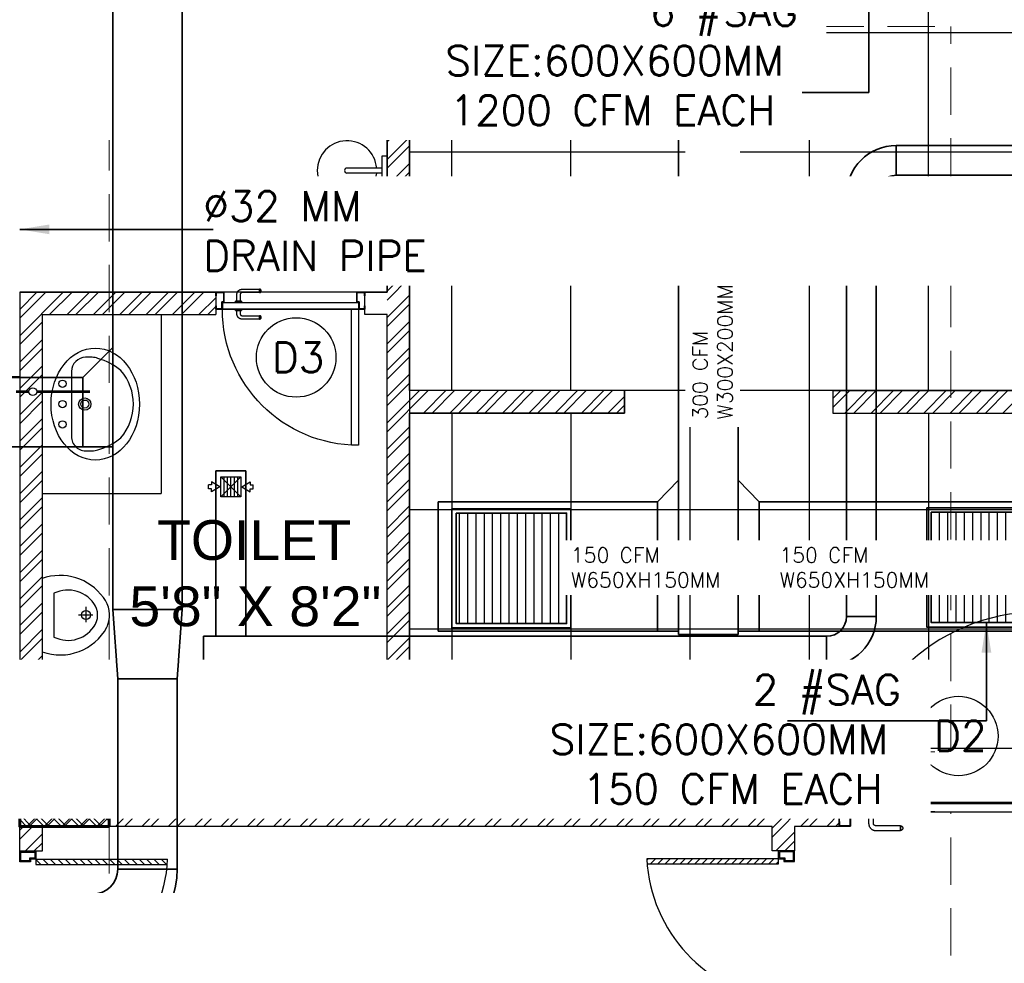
# Model space of a CAD drawing. Header units: inches. Extents: x 110711 to 158499, y 12149 to 19253.
# Tile 21 of 46: x 123537 to 123735, y 17997 to 18187. Entities that reach past the tile are written whole.
import ezdxf

# ---------------------------------------------------------------- set-up
doc = ezdxf.new("R2010")
doc.units = ezdxf.units.IN
doc.header["$MEASUREMENT"] = 0
doc.linetypes.add('HIDDEN', pattern=[0.375, 0.25, -0.125])
for name, color, linetype in [('0-SA-DUCT', 250, 'Continuous'), ('AR PLANS', 7, 'Continuous'), ('PD_DIMENSION', 101, 'Continuous'), ('PD_LIGHTING', 23, 'Continuous'), ('PP-HVAC- GRILL', 1, 'Continuous')]:
    doc.layers.add(name, color=color, linetype=linetype)
for name, color, linetype, lineweight in [('AC DRAIN PIPE', 7, 'Continuous', 25), ('DIFFUSER', 3, 'Continuous', 30), ('EXHAUST AIR DUCT', 13, 'Continuous', 35), ('FA AIR DUCT', 4, 'Continuous', 35), ('HVAC SERVICE', 7, 'Continuous', 35), ('HVAC TEXT PP', 7, 'Continuous', 20), ('PD_COLUMN', 2, 'Continuous', 60), ('PD_DOOR', 42, 'Continuous', 25), ('PD_ELEVATION_03', 80, 'Continuous', 25), ('PD_FIXTURE', 21, 'Continuous', 25), ('PD_HATCH', 45, 'Continuous', 9), ('SUPPLY AIR DUCT PP', 6, 'Continuous', 35)]:
    doc.layers.add(name, color=color, linetype=linetype, lineweight=lineweight)
doc.layers.add('PD_BASE', color=8, linetype='Continuous', transparency=0.5)
doc.styles.get("Standard").update_dxf_attribs({"font": 'romans.shx', "height": 6})
doc.styles.add('style1', font='arial.ttf', dxfattribs={"height": 500})
doc.dimstyles.new('ISO-10', dxfattribs={"dimtxt": 6, "dimasz": 0.5, "dimexe": 1.25, "dimexo": 0.625, "dimtad": 1, "dimtoh": 1, "dimdec": 1, "dimlunit": 4, "dimtxsty": 'Standard', "dimblk": 'ARCHTICK', "dimcen": 2.5, "dimclrt": 3, "dimadec": 0, "dimazin": 0, "dimtfac": 1, "dimtdec": 1, "dimtmove": 1, "dimatfit": 3, "dimfxl": 1, "dimarcsym": 0})

# ---------------------------------------------------------------- blocks, each defined once
blk = doc.blocks.new('columns2')
at = {"layer": 'PD_HATCH'}
h = blk.add_hatch(dxfattribs=at)
h.set_pattern_fill('ANSI37', color=175, scale=20)
h.paths.add_polyline_path([(387, -250), (387, -268), (369, -268), (369, -250)])
h.paths.add_polyline_path([(18, 0), (18, -15), (0, -15), (0, 0)])
h.paths.add_polyline_path([(18, -828), (18, -813), (0, -813), (0, -828)])
h.paths.add_polyline_path([(201, -870), (186, -870), (186, -888), (201, -888)])
h.paths.add_polyline_path([(570, -870), (555, -870), (555, -888), (570, -888)])
h.paths.add_polyline_path([(754.5, -870), (739.5, -870), (739.5, -888), (754.5, -888)])
h.paths.add_polyline_path([(934.5, -870), (919.5, -870), (919.5, -888), (934.5, -888)])
h.paths.add_polyline_path([(385.5, -870), (370.5, -870), (370.5, -888), (385.5, -888)])
h.paths.add_polyline_path([(201, 42), (186, 42), (186, 60), (201, 60)])
h.paths.add_polyline_path([(387, -578), (387, -560), (369, -560), (369, -578)])
h.paths.add_polyline_path([(1116, -731.5), (1116, -716.5), (1098, -716.5), (1098, -731.5)])
h.paths.add_polyline_path([(1116, -111.5), (1116, -96.5), (1098, -96.5), (1098, -111.5)])
h.paths.add_polyline_path([(1116, -561.5), (1116, -576.5), (1098, -576.5), (1098, -561.5)])
h.paths.add_polyline_path([(1116, -251.5), (1116, -266.5), (1098, -266.5), (1098, -251.5)])
h.paths.add_polyline_path([(0, -731.5), (0, -716.5), (18, -716.5), (18, -731.5)])
h.paths.add_polyline_path([(0, -111.5), (0, -96.5), (18, -96.5), (18, -111.5)])
h.paths.add_polyline_path([(0, -406.5), (0, -421.5), (18, -421.5), (18, -406.5)])
h.paths.add_polyline_path([(0, -561.5), (0, -576.5), (18, -576.5), (18, -561.5)])
h.paths.add_polyline_path([(0, -251.5), (0, -266.5), (18, -266.5), (18, -251.5)])
h.paths.add_polyline_path([(993, -111.5), (993, -99.5), (984, -99.5), (984, -111.5)])
h.paths.add_polyline_path([(993, -189.5), (993, -201.5), (984, -201.5), (984, -189.5)])
h.paths.add_polyline_path([(903, -111.5), (903, -99.5), (912, -99.5), (912, -111.5)])
h.paths.add_polyline_path([(903, -189.5), (903, -201.5), (912, -201.5), (912, -189.5)])
h.paths.add_polyline_path([(75, -870), (60, -870), (60, -888), (75, -888)])
h.paths.add_polyline_path([(1116, -870), (1101, -870), (1101, -888), (1116, -888)])
h.paths.add_polyline_path([(75, 42), (60, 42), (60, 60), (75, 60)])
h.paths.add_polyline_path([(570, 42), (555, 42), (555, 60), (570, 60)])
h.paths.add_polyline_path([(754.5, 42), (739.5, 42), (739.5, 60), (754.5, 60)])
h.paths.add_polyline_path([(934.5, 42), (919.5, 42), (919.5, 60), (934.5, 60)])
h.paths.add_polyline_path([(385.5, 42), (370.5, 42), (370.5, 60), (385.5, 60)])
h.paths.add_polyline_path([(1116, 42), (1101, 42), (1101, 60), (1116, 60)])
h.paths.add_polyline_path([(738, -250), (738, -268), (756, -268), (756, -250)])
h.paths.add_polyline_path([(756, -578), (756, -560), (738, -560), (738, -578)])
at = {"layer": 'PD_COLUMN', "color": 175}
blk.add_lwpolyline([(387, -250), (387, -268), (369, -268), (369, -250)], close=True, dxfattribs=at)
at = {"layer": 'PD_HATCH', "color": 175, "linetype": 'HIDDEN', "ltscale": 38}
for p, q in [((387, -250), (387, -107)), ((387, -107), (556.5, -107)), ((556.5, -253), (556.5, -107)), ((387, -253), (556.5, -253)), ((387, -265), (556.5, -265)), ((556.5, -408), (556.5, -265)), ((387, -268), (387, -408))]:
    blk.add_line(p, q, dxfattribs=at)
blk = doc.blocks.new('WALLLIGHT34')
at = {"color": 8}
for p, q in [((-0.5, -1), (-0.5, -8.1)), ((0.5, -1), (0.5, -8.1))]:
    blk.add_line(p, q, dxfattribs=at)
blk.add_lwpolyline([(-3, 0), (3, 0), (3, -1), (-3, -1)], close=True, dxfattribs=at)
for radius, start, end in [(6, 94.7802, 85.2198), (0.5, 180, 0)]:
    blk.add_arc((0, -8.1), radius, start, end, dxfattribs=at)
blk = doc.blocks.new('lgithpnelrt4')
h = blk.add_hatch()
h.set_pattern_fill('DOTS', color=8, scale=5)
h.set_pattern_definition([(0, (-126829, -18216), (0.15625, 0.3125), [0, -0.3125])])
edge = h.paths.add_edge_path()
edge.add_ellipse((0, 0), major_axis=(3, 0), ratio=1, start_angle=0, end_angle=360)
at = {"color": 8}
for radius in [4, 3]:
    blk.add_circle((0, 0), radius, dxfattribs=at)
blk = doc.blocks.new('KITCHEN CEILING45')
at = {"layer": 'PD_ELEVATION_03', "color": 8}
blk.add_lwpolyline([(-201, 305.5), (-190.5, 305.5), (-190.5, 314.5), (-21, 314.5), (-21, 305.5), (-6, 305.5), (-6, 314.5), (0, 314.5), (0, 83.2), (-43.25, 83.2), (-43.25, 78.7), (0, 78.7), (0, 0), (-128.5, 0), (-128.5, 77.75), (-128.5, 78.7), (-85.25, 78.7), (-85.25, 83.2), (-128.5, 83.2), (-128.5, 155.5), (-201, 155.5), (-201, 305.5)], dxfattribs=at)
at = {"layer": 'PD_FIXTURE', "color": 8}
for p, q in [((-192, 155.5), (-192, 305.5)), ((-168, 155.5), (-168, 283)), ((-144, 155.5), (-144, 283)), ((-120, 83.2), (-120, 283)), ((-96, 83.2), (-96, 283)), ((-72, 0), (-72, 226.74)), ((-48, 0), (-48, 226.74)), ((-24, 83.2), (-24, 226.74)), ((0, 155.2), (-128.5, 155.2)), ((0, 131.2), (-128.5, 131.2)), ((0, 107.2), (-128.5, 107.2)), ((-43.25, 83.2), (-85.25, 83.2)), ((-120, 78.7), (-120, 0)), ((-96, 78.7), (-96, 0)), ((-24, 78.7), (-24, 0)), ((0, 59.2), (-128.5, 59.2)), ((0, 35.2), (-128.5, 35.2)), ((0, 11.2), (-128.5, 11.2))]:
    blk.add_line(p, q, dxfattribs=at)
at = {"layer": 'PD_LIGHTING', "color": 8}
for p in [(-84, 119.2), (-36, 119.2), (-84, 47.2), (-36, 47.2)]:
    blk.add_blockref('lgithpnelrt4', p, dxfattribs=at)
blk = doc.blocks.new('A$C24556D30')
at = {"color": 8}
for p, q in [((170, 400), (170, 20)), ((300, 210), (300, 292.2)), ((300, 210), (300, 127.8))]:
    blk.add_line(p, q, dxfattribs=at)
for points in [[(279.9, 412.5, 0.02753), (170, 400, 0.02753)], [(564.9, 366.1, 0.054905), (349.5, 395, 0.054905)], [(569.7, 385.6, 0.054905), (350, 415, 0.054905)], [(300, 210), (300, 290, 0.704392)], [(300, 210), (300, 130, -0.704392)], [(564.9, 53.9, -0.054905), (349.5, 25, -0.054905)], [(170, 20, 0.02753), (279.9, 7.5, 0.02753)], [(569.7, 34.4, -0.054905), (350, 5, -0.054905)]]:
    blk.add_lwpolyline(points, format="xyb", dxfattribs=at)
for centre, radius, start, end in [((279.9, 412.5), 20, 184.5905, 273.8823), ((350, -585), 1000, 90, 94.0204), ((350, -585), 980, 90, 94.0204), ((530, 210), 180, 60, 77.2425), ((360, 292.2), 60, 105.9249, 180), ((439, 15.2), 348.1, 69.701, 105.9249), ((530, 210), 135, 0, 77.2425), ((530, 210), 160, 60, 77.2425), ((530, 210), 160, 0, 60), ((530, 210), 180, 0, 60), ((530, 210), 135, 282.7575, 0), ((530, 210), 160, 300, 0), ((530, 210), 180, 300, 0), ((360, 127.8), 60, 180, 254.0751), ((439, 404.8), 348.1, 254.0751, 290.299), ((530, 210), 160, 282.7575, 300), ((530, 210), 180, 282.7575, 300), ((279.9, 7.5), 20, 86.1177, 175.4095), ((350, 1005), 1000, 265.9796, 270), ((350, 1005), 980, 265.9796, 270)]:
    blk.add_arc(centre, radius, start, end, dxfattribs=at)
blk = doc.blocks.new('LAVA1')
at = {"color": 8, "linetype": 'ByBlock'}
blk.add_lwpolyline([(-52.2, 182.6, 0.374236), (182.1, -52.2, 0.103818), (303.6, -13.9, 0.071348), (327, 1.8), (349.9, 24.6, 0.399589), (350, 123.6), (129.5, 344, 0.433457), (24.9, 350.2), (2, 327.3, 0.071348), (-13.7, 304, 0.103818)], format="xyb", close=True, dxfattribs=at)
for centre, radius in [((197.3, 338.6), 18), ((267.9, 267.8), 18), ((190.4, 190.4), 30), ((190.4, 190.4), 20), ((338.6, 197.1), 18)]:
    blk.add_circle(centre, radius, dxfattribs=at)
blk.add_ellipse((153.7, 153.7), major_axis=(194.7, -194.7), ratio=0.789646, dxfattribs=at)
blk = doc.blocks.new('A$C4B735736')
at = {"color": 8}
for p, q in [((199.8, 256), (199.8, 184)), ((157.8, 220), (235.8, 220)), ((89.8, 60), (310, 60))]:
    blk.add_line(p, q, dxfattribs=at)
blk.add_lwpolyline([(247.6, 331.1, 0.268007), (111.4, 308.7, 0.334548), (15.8, 0), (383.9, 0, 0.372324), (260.1, 326.4, 0.066802)], format="xyb", close=True, dxfattribs=at)
blk.add_circle((198.8, 221), 23, dxfattribs=at)
for centre, radius, start, end in [((231.9, 130.6), 158.7, 119.1032, 206.414), ((199.9, 180), 100, 51.3459, 129.0618), ((167.9, 130.6), 158.7, 333.586, 60.7014)]:
    blk.add_arc(centre, radius, start, end, dxfattribs=at)
blk = doc.blocks.new('door')
h = blk.add_hatch()
h.set_pattern_fill('ANSI31', color=8, scale=10, style=0)
h.set_pattern_definition([(45, (10752.127, -6120.4824), (-0.883883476, 0.883883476), [])])
edge = h.paths.add_edge_path()
edge.add_arc((-14403.84, -18781.42), 31.42, 180, 182.3452)
edge.add_line((-14435.23, -18782.7), (-14403.84, -18782.7))
edge.add_line((-14403.84, -18782.7), (-14403.84, -18781.42))
edge.add_line((-14403.84, -18781.42), (-14435.26, -18781.42))
h = blk.add_hatch()
h.set_pattern_fill('ANSI31', color=8, scale=10, style=0)
h.set_pattern_definition([(45, (10752.127, -6123.4768), (-0.883883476, 0.883883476), [])])
edge = h.paths.add_edge_path()
edge.add_arc((-14403.84, -18848.7), 31.42, 177.6548, 180, ccw=False)
edge.add_line((-14435.23, -18847.41), (-14403.84, -18847.41))
edge.add_line((-14403.84, -18847.41), (-14403.84, -18848.7))
edge.add_line((-14403.84, -18848.7), (-14435.26, -18848.7))
at = {"color": 8}
for p, q in [((-14403.84, -18780.13), (-14403.84, -18782.7)), ((-14403.84, -18781.42), (-14435.26, -18781.42)), ((-14403.84, -18782.7), (-14435.23, -18782.7)), ((-14403.84, -18848.7), (-14435.26, -18848.7)), ((-14403.84, -18847.41), (-14435.23, -18847.41)), ((-14403.84, -18849.98), (-14403.84, -18847.41))]:
    blk.add_line(p, q, dxfattribs=at)
for points in [[(-14399.98, -18782.06), (-14399.98, -18779.49), (-14403.84, -18779.49), (-14403.84, -18781.42), (-14402.55, -18781.42), (-14402.55, -18782.06), (-14399.98, -18782.06)], [(-14399.98, -18848.05), (-14399.98, -18850.62), (-14403.84, -18850.62), (-14403.84, -18848.7), (-14402.55, -18848.7), (-14402.55, -18848.05), (-14399.98, -18848.05)]]:
    blk.add_lwpolyline(points, dxfattribs=at)
for points in [[(-14400.24, -18781.8), (-14400.24, -18779.74), (-14403.58, -18779.74), (-14403.58, -18781.16), (-14402.3, -18781.16), (-14402.3, -18781.8)], [(-14400.24, -18848.31), (-14400.24, -18850.37), (-14403.58, -18850.37), (-14403.58, -18848.95), (-14402.3, -18848.95), (-14402.3, -18848.31)]]:
    blk.add_lwpolyline(points, close=True, dxfattribs=at)
for centre, radius, start, end in [((-14399.51, -18779.61), 35.79, 182.8848, 263.0539), ((-14399.87, -18850.35), 35.42, 96.4258, 177.3294)]:
    blk.add_arc(centre, radius, start, end, dxfattribs=at)
blk = doc.blocks.new('door 1')
at = {"layer": 'PD_DOOR', "color": 8}
for p, q in [((159755.9, 15337.6), (159695.9, 15337.6)), ((159695.9, 15337.6), (159695.9, 15312.6)), ((159695.9, 15312.6), (159695.9, 15337.6)), ((159695.9, 15337.6), (159755.9, 15337.6)), ((159695.9, 15212.6), (159695.9, 15337.6)), ((159697.9, 15312.6), (159697.9, 15335.6)), ((159697.9, 15335.6), (159753.9, 15335.6)), ((159753.9, 15335.6), (159697.9, 15335.6)), ((159697.9, 15335.6), (159697.9, 15312.6)), ((159753.9, 15335.6), (159753.9, 15267.6)), ((159753.9, 15267.6), (159753.9, 15335.6)), ((159755.9, 15265.6), (159755.9, 15337.6)), ((159755.9, 15337.6), (159755.9, 15265.6)), ((160472.9, 15356.5), (160472.9, 15360.1)), ((160472.9, 15360.1), (160472.9, 15356.5)), ((160602.9, 15360.1), (160472.9, 15360.1)), ((160472.9, 15360.1), (160472.9, 15359.7)), ((160472.9, 15335.1), (160472.9, 15360.1)), ((160472.9, 15359.7), (160472.9, 15335.6)), ((160472.9, 15335.1), (160472.9, 15338.8)), ((160472.9, 15338.8), (160472.9, 15335.1)), ((160472.9, 15335.6), (160472.9, 15335.1)), ((160472.9, 15335.1), (160602.9, 15335.1)), ((160615.4, 15322.6), (160615.4, 15272.6)), ((160640.4, 15272.6), (160640.4, 15322.6)), ((160795.9, 15337.6), (160735.9, 15337.6)), ((160735.9, 15337.6), (160735.9, 15265.6)), ((160735.9, 15265.6), (160735.9, 15337.6)), ((160735.9, 15337.6), (160795.9, 15337.6)), ((160737.9, 15267.6), (160737.9, 15335.6)), ((160737.9, 15335.6), (160793.9, 15335.6)), ((160793.9, 15335.6), (160737.9, 15335.6)), ((160737.9, 15335.6), (160737.9, 15267.6)), ((160793.9, 15335.6), (160793.9, 15312.6)), ((160793.9, 15312.6), (160793.9, 15335.6)), ((160795.9, 15312.6), (160795.9, 15337.6)), ((160795.9, 15337.6), (160795.9, 15312.6)), ((160795.9, 15337.6), (160795.9, 15212.6)), ((159695.9, 15312.6), (159697.9, 15312.6)), ((159697.9, 15312.6), (159695.9, 15312.6)), ((159753.9, 15267.6), (159738.9, 15267.6)), ((159738.9, 15267.6), (159738.9, 15214.6)), ((159738.9, 15214.6), (159738.9, 15267.6)), ((159738.9, 15267.6), (159753.9, 15267.6)), ((159740.9, 15212.6), (159740.9, 15265.6)), ((159740.9, 15265.6), (159755.9, 15265.6)), ((159755.9, 15265.6), (159740.9, 15265.6)), ((159740.9, 15265.6), (159740.9, 15212.6)), ((160605.4, 15272.6), (160605.4, 15262.6)), ((160622.1, 15272.6), (160605.4, 15272.6)), ((160605.4, 15272.6), (160622.1, 15272.6)), ((160640.4, 15272.6), (160615.4, 15272.6)), ((160615.4, 15272.6), (160621.7, 15272.6)), ((160617.9, 15267.6), (160617.9, 15262.6)), ((160637.9, 15267.6), (160617.9, 15267.6)), ((160617.9, 15267.6), (160637.9, 15267.6)), ((160621.7, 15272.6), (160624.7, 15272.6)), ((160624.7, 15272.6), (160627.9, 15272.6)), ((160627.9, 15272.6), (160631.2, 15272.6)), ((160627.9, 15272.6), (160650.4, 15272.6)), ((160631.2, 15272.6), (160634.2, 15272.6)), ((160650.4, 15272.6), (160633.8, 15272.6)), ((160634.2, 15272.6), (160640.4, 15272.6)), ((160637.9, 15262.6), (160637.9, 15267.6)), ((160650.4, 15262.6), (160650.4, 15272.6)), ((160735.9, 15265.6), (160750.9, 15265.6)), ((160750.9, 15265.6), (160735.9, 15265.6)), ((160752.9, 15267.6), (160737.9, 15267.6)), ((160737.9, 15267.6), (160752.9, 15267.6)), ((160750.9, 15265.6), (160750.9, 15212.6)), ((160750.9, 15212.6), (160750.9, 15265.6)), ((160752.9, 15214.6), (160752.9, 15267.6)), ((160752.9, 15267.6), (160752.9, 15214.6)), ((160793.9, 15312.6), (160795.9, 15312.6)), ((160795.9, 15312.6), (160793.9, 15312.6)), ((159697.9, 15237.6), (159695.9, 15237.6)), ((159695.9, 15237.6), (159695.9, 15212.6)), ((159695.9, 15212.6), (159695.9, 15237.6)), ((159695.9, 15237.6), (159697.9, 15237.6)), ((159697.9, 15214.6), (159697.9, 15237.6)), ((159697.9, 15237.6), (159697.9, 15214.6)), ((159738.9, 15214.6), (159697.9, 15214.6)), ((159697.9, 15214.6), (159738.9, 15214.6)), ((160747.9, 15262.6), (159743.9, 15262.6)), ((159743.9, 15262.6), (159743.9, 15212.6)), ((160747.9, 15262.6), (159743.9, 15262.6)), ((159743.9, 15262.6), (159743.9, 15212.6)), ((160650.4, 15262.6), (160605.4, 15262.6)), ((160605.4, 15262.6), (160650.4, 15262.6)), ((160637.9, 15262.6), (160617.9, 15262.6)), ((160617.9, 15262.6), (160637.9, 15262.6)), ((160747.9, 15212.6), (160747.9, 15262.6)), ((160747.9, 15262.6), (160747.9, 15212.6)), ((160793.9, 15214.6), (160752.9, 15214.6)), ((160752.9, 15214.6), (160793.9, 15214.6)), ((160795.9, 15237.6), (160793.9, 15237.6)), ((160793.9, 15237.6), (160793.9, 15214.6)), ((160793.9, 15214.6), (160793.9, 15237.6)), ((160793.9, 15237.6), (160795.9, 15237.6)), ((160795.9, 15212.6), (160795.9, 15237.6)), ((160795.9, 15237.6), (160795.9, 15212.6)), ((159695.9, 15212.6), (159740.9, 15212.6)), ((159740.9, 15212.6), (159695.9, 15212.6)), ((159695.9, 15212.6), (159743.9, 15212.6)), ((159743.9, 15212.6), (159695.9, 15212.6)), ((159793.9, 15212.6), (159743.9, 15212.6)), ((159743.9, 15212.6), (159743.9, 14208.6)), ((159743.9, 15212.6), (160747.9, 15212.6)), ((159743.9, 15212.6), (159793.9, 15212.6)), ((159743.9, 15212.6), (159793.9, 15212.6)), ((159793.9, 15212.6), (159743.9, 15212.6)), ((159793.9, 14208.6), (159793.9, 15212.6)), ((159793.9, 15212.6), (160747.9, 15212.6)), ((159793.9, 15212.6), (160747.9, 15212.6)), ((160747.9, 15212.6), (159793.9, 15212.6)), ((160472.9, 15165.1), (160472.9, 15161.5)), ((160472.9, 15161.5), (160472.9, 15165.1)), ((160602.9, 15165.1), (160472.9, 15165.1)), ((160472.9, 15165.1), (160472.9, 15164.7)), ((160472.9, 15140.1), (160472.9, 15165.1)), ((160472.9, 15164.7), (160472.9, 15140.6)), ((160605.4, 15212.6), (160605.4, 15202.6)), ((160605.4, 15212.6), (160650.4, 15212.6)), ((160639.2, 15212.6), (160605.4, 15212.6)), ((160605.4, 15202.6), (160650.4, 15202.6)), ((160650.4, 15202.6), (160605.4, 15202.6)), ((160615.4, 15202.6), (160615.4, 15177.6)), ((160615.4, 15202.6), (160640.4, 15202.6)), ((160640.4, 15202.6), (160615.4, 15202.6)), ((160617.9, 15212.6), (160617.9, 15207.6)), ((160617.9, 15212.6), (160637.9, 15212.6)), ((160618.3, 15212.6), (160617.9, 15212.6)), ((160617.9, 15207.6), (160637.9, 15207.6)), ((160637.9, 15207.6), (160617.9, 15207.6)), ((160637.9, 15212.6), (160618.3, 15212.6)), ((160637.9, 15207.6), (160637.9, 15212.6)), ((160650.4, 15212.6), (160639.2, 15212.6)), ((160640.4, 15177.6), (160640.4, 15202.6)), ((160650.4, 15202.6), (160650.4, 15212.6)), ((160747.9, 15212.6), (160795.9, 15212.6)), ((160795.9, 15212.6), (160747.9, 15212.6)), ((160750.9, 15212.6), (160795.9, 15212.6)), ((160795.9, 15212.6), (160750.9, 15212.6)), ((160472.9, 15143.8), (160472.9, 15140.1)), ((160472.9, 15140.1), (160472.9, 15143.8)), ((160472.9, 15140.6), (160472.9, 15140.1)), ((160472.9, 15140.1), (160602.9, 15140.1)), ((159743.9, 14208.6), (159793.9, 14208.6))]:
    blk.add_line(p, q, dxfattribs=at)
at = {"layer": 'PD_DOOR', "color": 8, "flags": 128}
for points in [[(160460.4, 15347.6), (160460.5, 15348.1), (160460.5, 15348.6), (160460.5, 15349.1), (160460.6, 15349.6), (160460.7, 15350.1), (160460.8, 15350.6), (160460.9, 15351.1), (160461.1, 15351.6), (160461.2, 15352), (160461.4, 15352.5), (160461.6, 15353), (160461.9, 15353.4), (160462.1, 15353.9), (160462.4, 15354.3), (160462.6, 15354.7), (160462.9, 15355.1), (160463.2, 15355.5), (160463.5, 15355.9), (160463.9, 15356.3), (160464.2, 15356.6), (160464.6, 15357), (160465, 15357.3), (160465.4, 15357.6), (160465.8, 15357.9), (160466.2, 15358.2), (160466.6, 15358.4), (160467, 15358.7), (160467.5, 15358.9), (160467.9, 15359.1), (160468.4, 15359.3), (160468.9, 15359.5), (160469.4, 15359.6), (160469.8, 15359.8), (160470.3, 15359.9), (160470.8, 15360), (160471.3, 15360), (160471.8, 15360.1), (160472.3, 15360.1), (160472.8, 15360.1), (160472.9, 15360.1)], [(160472.9, 15335.1), (160472.4, 15335.2), (160471.9, 15335.2), (160471.4, 15335.2), (160470.9, 15335.3), (160470.5, 15335.4), (160470, 15335.5), (160469.5, 15335.6), (160469, 15335.8), (160468.5, 15335.9), (160468.1, 15336.1), (160467.6, 15336.3), (160467.2, 15336.6), (160466.7, 15336.8), (160466.3, 15337.1), (160465.9, 15337.3), (160465.5, 15337.6), (160465.1, 15337.9), (160464.7, 15338.2), (160464.3, 15338.6), (160464, 15338.9), (160463.6, 15339.3), (160463.3, 15339.7), (160463, 15340.1), (160462.7, 15340.5), (160462.4, 15340.9), (160462.2, 15341.3), (160461.9, 15341.8), (160461.7, 15342.2), (160461.5, 15342.7), (160461.3, 15343.1), (160461.1, 15343.6), (160461, 15344.1), (160460.8, 15344.5), (160460.7, 15345), (160460.6, 15345.5), (160460.5, 15346), (160460.5, 15346.5), (160460.5, 15347), (160460.4, 15347.5), (160460.4, 15347.6)], [(160640.4, 15322.6), (160640.4, 15324.1), (160640.3, 15325.6), (160640.2, 15327.1), (160640, 15328.6), (160639.7, 15330.1), (160639.4, 15331.6), (160639, 15333), (160638.5, 15334.4), (160638, 15335.9), (160637.5, 15337.2), (160636.9, 15338.6), (160636.2, 15340), (160635.5, 15341.3), (160634.7, 15342.6), (160633.9, 15343.8), (160633, 15345), (160632.1, 15346.2), (160631.1, 15347.4), (160630.1, 15348.5), (160629.1, 15349.5), (160628, 15350.6), (160626.8, 15351.5), (160625.7, 15352.5), (160624.4, 15353.4), (160623.2, 15354.2), (160621.9, 15355), (160620.6, 15355.7), (160619.3, 15356.4), (160617.9, 15357), (160616.5, 15357.6), (160615.1, 15358.1), (160613.7, 15358.6), (160612.2, 15359), (160610.8, 15359.3), (160609.3, 15359.6), (160607.8, 15359.8), (160606.3, 15360), (160604.8, 15360.1), (160603.3, 15360.1), (160602.9, 15360.1)], [(160602.9, 15335.1), (160603.4, 15335.1), (160603.9, 15335.1), (160604.4, 15335.1), (160604.9, 15335), (160605.4, 15334.9), (160605.9, 15334.8), (160606.4, 15334.7), (160606.9, 15334.5), (160607.3, 15334.3), (160607.8, 15334.2), (160608.3, 15334), (160608.7, 15333.7), (160609.2, 15333.5), (160609.6, 15333.2), (160610, 15333), (160610.4, 15332.7), (160610.8, 15332.4), (160611.2, 15332), (160611.6, 15331.7), (160611.9, 15331.4), (160612.2, 15331), (160612.6, 15330.6), (160612.9, 15330.2), (160613.2, 15329.8), (160613.5, 15329.4), (160613.7, 15329), (160614, 15328.5), (160614.2, 15328.1), (160614.4, 15327.6), (160614.6, 15327.2), (160614.8, 15326.7), (160614.9, 15326.2), (160615.1, 15325.7), (160615.2, 15325.3), (160615.3, 15324.8), (160615.3, 15324.3), (160615.4, 15323.8), (160615.4, 15323.3), (160615.4, 15322.8), (160615.4, 15322.6)], [(160460.4, 15152.6), (160460.5, 15153.1), (160460.5, 15153.6), (160460.5, 15154.1), (160460.6, 15154.6), (160460.7, 15155.1), (160460.8, 15155.6), (160460.9, 15156.1), (160461.1, 15156.6), (160461.2, 15157), (160461.4, 15157.5), (160461.6, 15158), (160461.9, 15158.4), (160462.1, 15158.9), (160462.4, 15159.3), (160462.6, 15159.7), (160462.9, 15160.1), (160463.2, 15160.5), (160463.5, 15160.9), (160463.9, 15161.3), (160464.2, 15161.6), (160464.6, 15162), (160465, 15162.3), (160465.4, 15162.6), (160465.8, 15162.9), (160466.2, 15163.2), (160466.6, 15163.4), (160467, 15163.7), (160467.5, 15163.9), (160467.9, 15164.1), (160468.4, 15164.3), (160468.9, 15164.5), (160469.4, 15164.6), (160469.8, 15164.8), (160470.3, 15164.9), (160470.8, 15165), (160471.3, 15165), (160471.8, 15165.1), (160472.3, 15165.1), (160472.8, 15165.1), (160472.9, 15165.1)], [(160602.9, 15140.1), (160604.4, 15140.2), (160605.9, 15140.3), (160607.4, 15140.4), (160608.9, 15140.6), (160610.4, 15140.9), (160611.9, 15141.2), (160613.3, 15141.6), (160614.7, 15142), (160616.2, 15142.5), (160617.5, 15143.1), (160618.9, 15143.7), (160620.3, 15144.4), (160621.6, 15145.1), (160622.9, 15145.9), (160624.1, 15146.7), (160625.3, 15147.6), (160626.5, 15148.5), (160627.7, 15149.5), (160628.8, 15150.5), (160629.8, 15151.5), (160630.9, 15152.6), (160631.8, 15153.8), (160632.8, 15154.9), (160633.7, 15156.1), (160634.5, 15157.4), (160635.3, 15158.7), (160636, 15160), (160636.7, 15161.3), (160637.3, 15162.7), (160637.9, 15164.1), (160638.4, 15165.5), (160638.9, 15166.9), (160639.3, 15168.3), (160639.6, 15169.8), (160639.9, 15171.3), (160640.1, 15172.8), (160640.3, 15174.2), (160640.4, 15175.7), (160640.4, 15177.2), (160640.4, 15177.6)], [(160615.4, 15177.6), (160615.4, 15177.1), (160615.4, 15176.6), (160615.4, 15176.1), (160615.3, 15175.7), (160615.2, 15175.2), (160615.1, 15174.7), (160615, 15174.2), (160614.8, 15173.7), (160614.6, 15173.2), (160614.5, 15172.8), (160614.3, 15172.3), (160614, 15171.9), (160613.8, 15171.4), (160613.5, 15171), (160613.3, 15170.6), (160613, 15170.2), (160612.7, 15169.8), (160612.3, 15169.4), (160612, 15169), (160611.7, 15168.7), (160611.3, 15168.3), (160610.9, 15168), (160610.5, 15167.7), (160610.1, 15167.4), (160609.7, 15167.1), (160609.3, 15166.9), (160608.8, 15166.6), (160608.4, 15166.4), (160607.9, 15166.2), (160607.5, 15166), (160607, 15165.8), (160606.5, 15165.7), (160606, 15165.5), (160605.6, 15165.4), (160605.1, 15165.3), (160604.6, 15165.3), (160604.1, 15165.2), (160603.6, 15165.2), (160603.1, 15165.1), (160602.9, 15165.1)], [(160472.9, 15140.1), (160472.4, 15140.2), (160471.9, 15140.2), (160471.4, 15140.2), (160470.9, 15140.3), (160470.5, 15140.4), (160470, 15140.5), (160469.5, 15140.6), (160469, 15140.8), (160468.5, 15140.9), (160468.1, 15141.1), (160467.6, 15141.3), (160467.2, 15141.6), (160466.7, 15141.8), (160466.3, 15142.1), (160465.9, 15142.3), (160465.5, 15142.6), (160465.1, 15142.9), (160464.7, 15143.2), (160464.3, 15143.6), (160464, 15143.9), (160463.6, 15144.3), (160463.3, 15144.7), (160463, 15145.1), (160462.7, 15145.5), (160462.4, 15145.9), (160462.2, 15146.3), (160461.9, 15146.8), (160461.7, 15147.2), (160461.5, 15147.7), (160461.3, 15148.1), (160461.1, 15148.6), (160461, 15149.1), (160460.8, 15149.5), (160460.7, 15150), (160460.6, 15150.5), (160460.5, 15151), (160460.5, 15151.5), (160460.5, 15152), (160460.4, 15152.5), (160460.4, 15152.6)]]:
    blk.add_lwpolyline(points, dxfattribs=at)
at = {"layer": 'PD_DOOR', "color": 8}
blk.add_arc((159743.9, 15212.6), 1004, 270, 0, dxfattribs=at)
blk = doc.blocks.new('DOOR1')
at = {"color": 8, "xscale": 0.03818181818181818, "yscale": 0.03818181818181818, "zscale": 0.03818181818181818, "rotation": 90}
blk.add_blockref('door 1', (-2370.94, -8406.75), dxfattribs=at)
blk = doc.blocks.new('FF')
at = {"layer": 'PD_BASE'}
h = blk.add_hatch(dxfattribs=at)
h.set_pattern_fill('ANSI32', color=8, scale=10)
h.set_pattern_definition([(45, (565.2294, -242.3818), (-2.65165, 2.65165), []), (45, (566.9972, -242.3818), (-2.65165, 2.65165), [])])
h.paths.add_polyline_path([(576, -240.3), (532.75, -240.3), (532.75, -244.8), (576, -244.8)])
h.paths.add_polyline_path([(490.75, -240.3), (447.5, -240.3), (447.5, -244.8), (490.75, -244.8)], flags=17)
h.paths.add_polyline_path([(576, -323.5), (576, -328), (738, -328), (738, -323.5), (585, -323.5), (585, -234), (645, -234), (645, -258), (649.5, -258), (649.5, -234), (729, -234), (729, -262), (733.5, -262), (733.5, -103), (738, -103), (738, -98.5), (729, -98.5), (729, -225), (585, -225), (585, -9), (576, -9)])
h.paths.add_polyline_path([(520.5, -332.94), (525, -332.94), (525, -328), (534, -328), (534, -323.5), (447.5, -323.5), (447.5, -168), (370.5, -168), (370.5, -172.5), (443, -172.5), (443, -323.5), (387, -323.5), (387, -328), (520.5, -328)])
h = blk.add_hatch(dxfattribs=at)
h.set_pattern_fill('ANSI32', color=8, scale=10)
h.set_pattern_definition([(45, (-133026.243, -19588.7534), (-2.65165043, 2.65165043), []), (45, (-133024.475, -19588.7534), (-2.65165043, 2.65165043), [])])
h.paths.add_polyline_path([(408.5, -220.5), (369, -220.5), (369, -310), (373.5, -310), (373.5, -225), (408.5, -225)])
h = blk.add_hatch(dxfattribs=at)
h.set_pattern_fill('ANSI37', color=8, scale=20)
h.set_pattern_definition([(45, (145443.2833, 25769.4912), (-1.767766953, 1.767766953), []), (135, (145443.2833, 25769.4912), (-1.767766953, -1.767766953), [])])
h.paths.add_polyline_path([(387, -310), (387, -328), (369, -328), (369, -310)])
h = blk.add_hatch(dxfattribs=at)
h.set_pattern_fill('ANSI32', color=8, scale=10)
h.set_pattern_definition([(45, (-133026.243, -19523.87), (-2.65165043, 2.65165043), []), (45, (-133024.475, -19523.87), (-2.65165043, 2.65165043), [])])
h.paths.add_polyline_path([(373.5, -328), (369, -328), (369, -332.99), (373.5, -332.99)])
at = {"layer": 'PD_BASE', "color": 8, "lineweight": 30}
for p, q in [((369, -220.5), (369, -310)), ((369, -220.5), (408.5, -220.5)), ((408.5, -220.5), (408.5, -225)), ((373.5, -225), (373.5, -310)), ((373.5, -225), (408.5, -225)), ((490.75, -240.3), (447.5, -240.3)), ((490.75, -240.3), (490.75, -244.8)), ((532.75, -240.3), (576, -240.3)), ((532.75, -240.3), (532.75, -244.8)), ((490.75, -244.8), (447.5, -244.8)), ((532.75, -244.8), (576, -244.8))]:
    blk.add_line(p, q, dxfattribs=at)
at = {"layer": 'PD_BASE', "color": 8}
for p in [(397.5, -225), (373.5, -261)]:
    blk.add_line(p, (397.5, -261), dxfattribs=at)
at = {"layer": 'PD_BASE', "color": 8, "ltscale": 12}
blk.add_line((443, -317.5), (387, -317.5), dxfattribs=at)
at = {"layer": 'PD_BASE', "color": 8, "lineweight": 30}
blk.add_lwpolyline([(387, -323.5), (443, -323.5), (443, -225), (438.5, -225), (438.5, -220.5), (443, -220.5), (443, -220.5), (443, -220.5), (443, -219.5), (443, -219.5), (443, -172.5), (375, -172.5), (375, -172.5), (375, -172.5), (375, -172.5), (370.5, -172.5), (370.5, -168), (447.5, -168), (447.5, -323.5), (534, -323.5), (534, -328), (525, -328), (525, -332.94), (520.5, -332.94), (520.5, -328), (387, -328)], dxfattribs=at)
at = {"layer": 'PD_BASE', "color": 8}
blk.add_lwpolyline([(387, -310), (387, -328), (369, -328), (369, -310)], close=True, dxfattribs=at)
at = {"layer": 'PD_BASE', "color": 8, "lineweight": 30}
blk.add_lwpolyline([(369, -328), (373.5, -328), (373.5, -332.99), (369, -332.99)], close=True, dxfattribs=at)
at = {"layer": 'PD_BASE', "color": 8}
for centre in [(424.67, -233.61), (558, -309.82)]:
    blk.add_circle(centre, 8, dxfattribs=at)
at = {"layer": 'PD_ELEVATION_03', "color": 8}
blk.add_lwpolyline([(287.45, -171.5), (287.45, -167), (263.45, -167), (263.45, -122.5), (369, -122.5), (369, -172.5), (443, -172.5), (443, -220.5), (369, -220.5), (369, -237.5), (93, -237.5), (93, -430), (81, -430), (81, -671.5), (93, -671.5), (93, -930), (18, -930), (18, -621.5), (9, -621.5), (9, -481.5), (18, -481.5), (18, -171.5), (93, -171.5), (287.45, -171.5)], dxfattribs=at)
at = {"color": 8}
blk.add_blockref('KITCHEN CEILING45', (576, -323.5), dxfattribs=at)
at = {"layer": 'PD_BASE', "color": 8, "ltscale": 25}
blk.add_blockref('DOOR1', (3327.06, 2141.27), dxfattribs=at)
at = {"layer": 'PD_BASE', "color": 8, "ltscale": 25, "xscale": -0.7142857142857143, "yscale": 0.7142857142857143, "zscale": 0.7142857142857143, "rotation": 89.99999999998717}
blk.add_blockref('DOOR1', (-1210.98, -2332.33), dxfattribs=at)
at = {"layer": 'PD_BASE', "color": 8}
for name, p, xscale, yscale, zscale, rotation in [('LAVA1', (393.13, -243), 0.04096000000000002, 0.04096000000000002, 0.04096000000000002, 134.9999999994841), ('A$C4B735736', (373.5, -277.5), 0.04000000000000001, 0.04000000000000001, 0.04000000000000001, 270)]:
    blk.add_blockref(name, p, dxfattribs=dict(at, xscale=xscale, yscale=yscale, zscale=zscale, rotation=rotation))
at = {"layer": 'PD_BASE', "color": 8, "ltscale": 25, "rotation": 90.00000000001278}
blk.add_blockref('DOOR1', (-1733.27, 2628.58), dxfattribs=at)
at = {"layer": 'PD_BASE', "color": 8, "ltscale": 12, "xscale": 0.03684210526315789, "yscale": 0.03684210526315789, "zscale": 0.03684210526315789, "rotation": 89.99999999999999}
blk.add_blockref('A$C24556D30', (428.45, -323.76), dxfattribs=at)
at = {"layer": 'PD_BASE', "color": 8, "ltscale": 25, "yscale": 0.842675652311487, "zscale": 0.842675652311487}
for p, xscale in [((-11765.51, 15492.02), -0.842675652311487), ((12659.51, 15492.08), 0.842675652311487)]:
    blk.add_blockref('door', p, dxfattribs=dict(at, xscale=xscale))
at = {"layer": 'PD_LIGHTING', "color": 8, "rotation": 270}
blk.add_blockref('WALLLIGHT34', (443, -196), dxfattribs=at)
at = {"layer": 'PD_BASE', "color": 8, "char_height": 6, "width": 47.1418, "attachment_point": 1}
for s, insert in [('D3', (419.8, -230.58)), ('D2', (553.13, -306.78))]:
    blk.add_mtext(s, dxfattribs=dict(at, insert=insert))
at = {"layer": 'PD_BASE', "color": 8, "insert": (351.71, -266.37), "char_height": 8, "width": 128.4952, "attachment_point": 1, "style": 'style1'}
blk.add_mtext('\\pi44.93;TOILET\\P\\pi39.377;5\'8" X 8\'2"', dxfattribs=at)
blk = doc.blocks.new('zw$E1C9')
at = {"layer": '0-SA-DUCT', "color": 1}
for p, q in [((0, 3.74), (6, 9.74)), ((0, 9.74), (6, 3.74)), ((0, 8.74), (6, 8.74)), ((0, 7.74), (6, 7.74)), ((0, 6.74), (6, 6.74)), ((6, 5.74), (0, 5.74)), ((6, 4.74), (0, 4.74))]:
    blk.add_line(p, q, dxfattribs=at)
at = {"layer": '0-SA-DUCT', "color": 1, "lineweight": 30}
blk.add_lwpolyline([(0, 9.74), (6, 9.74), (6, 3.74), (0, 3.74)], close=True, dxfattribs=at)
at = {"layer": 'DIFFUSER', "color": 3, "extrusion": (2.80089e-06, 4.46e-14, 1)}
for p, q in [((3, 10.1, 0), (1.51, 12.59, 0)), ((1.51, 12.59, 0), (2.38, 12.59, 0)), ((2.38, 12.59, 0), (2.38, 13.49, 0)), ((2.38, 13.49, 0), (3.62, 13.49, 0)), ((3, 10.1, 0), (4.49, 12.59, 0)), ((3.62, 12.59, 0), (3.62, 13.49, 0)), ((4.49, 12.59, 0), (3.62, 12.59, 0))]:
    blk.add_line(p, q, dxfattribs=at)
at = {"layer": 'DIFFUSER', "color": 8, "extrusion": (-4.46e-14, -2.80089e-06, 1)}
blk.add_line((1, 8.74, 0), (1, 8.74, 0), dxfattribs=at)
at = {"layer": 'DIFFUSER', "color": 3, "extrusion": (2.80089e-06, -4.46e-14, 1)}
for p, q in [((3, 3.39, 0), (1.51, 0.9, 0)), ((3, 3.39, 0), (4.49, 0.9, 0)), ((1.51, 0.9, 0), (2.38, 0.9, 0)), ((2.38, 0.9, 0), (2.38, 0, 0)), ((2.38, 0, 0), (3.62, 0, 0)), ((4.49, 0.9, 0), (3.62, 0.9, 0)), ((3.62, 0.9, 0), (3.62, 0, 0))]:
    blk.add_line(p, q, dxfattribs=at)
blk = doc.blocks.new('zw$1626')
at = {"layer": 'PD_DIMENSION'}
h = blk.add_hatch(dxfattribs=at)
h.set_pattern_fill('ANSI31', color=8, scale=15, angle=45)
h.set_pattern_definition([(90, (-12.5, -12.5), (-1.875, 1e-16), [])])
h.paths.add_polyline_path([(-12.5, -12.5), (12.5, -12.5), (12.5, 12.5), (-12.5, 12.5)])
at = {"layer": 'SUPPLY AIR DUCT PP'}
for points in [[(-13.5, 13.5), (13.5, 13.5), (13.5, -13.5), (-13.5, -13.5)], [(-12.5, 12.5), (12.5, 12.5), (12.5, -12.5), (-12.5, -12.5)]]:
    blk.add_lwpolyline(points, close=True, dxfattribs=at)
blk = doc.blocks.new('_ArchTick')
at = {"color": 0, "linetype": 'ByBlock', "const_width": 0.15}
blk.add_lwpolyline([(-0.5, -0.5), (0.5, 0.5)], dxfattribs=at)
blk = doc.blocks.new('HVAC SERVICE')
at = {"layer": 'EXHAUST AIR DUCT'}
for p, q in [((545.48, -190.95, 0), (664.32, -190.95, 0)), ((545.48, -196.95, 0), (545.48, -190.95, 0)), ((545.48, -196.95, 0), (668.79, -196.95, 0)), ((535.48, -200.95, 0), (535.48, -285.75, 0)), ((541.48, -200.95, 0), (535.48, -200.95, 0)), ((541.48, -200.95, 0), (541.48, -285.75, 0)), ((408.52, -256.43, 0), (408.52, -289.75, 0)), ((408.52, -256.43, 0), (414.52, -256.43, 0)), ((414.52, -256.43, 0), (414.52, -289.75, 0)), ((535.48, -285.75, 0), (541.48, -285.75, 0)), ((531.48, -289.75, 0), (405.99, -289.75, 0)), ((405.99, -289.75, 0), (405.99, -295.75, 0)), ((531.48, -289.75, 0), (531.48, -295.75, 0)), ((531.48, -295.75, 0), (405.99, -295.75, 0)), ((417.44, -306.73, 0), (417.44, -295.75, 0)), ((423.44, -306.73, 0), (423.44, -295.75, 0)), ((417.44, -306.73, 0), (423.44, -306.73, 0))]:
    blk.add_line(p, q, dxfattribs=at)
for centre, radius, start, end in [((545.48, -200.95, 0), 10, 90, 180), ((545.48, -200.95, 0), 4, 90, 180), ((531.48, -285.75, 0), 4, 270, 360), ((531.48, -285.75, 0), 10, 270, 360)]:
    blk.add_arc(centre, radius, start, end, dxfattribs=at)
at = {"layer": 'FA AIR DUCT'}
blk.add_line((336.89, -237.62), (381.74, -237.62), dxfattribs=at)
at = {"layer": 'SUPPLY AIR DUCT PP'}
for p, q in [((513.66, -144.3), (513.66, -289.39)), ((501.66, -148.25), (501.66, -289.39)), ((497.44, -262.69), (501.66, -258.29)), ((517.89, -262.69), (513.66, -258.29)), ((453.23, -262.69), (497.44, -262.69)), ((453.23, -262.69), (453.23, -288.72)), ((497.44, -262.69), (497.44, -288.72)), ((575.87, -262.69), (517.89, -262.69)), ((517.89, -262.69), (517.89, -288.72)), ((501.66, -272.08), (501.66, -284.08)), ((453.23, -288.69), (501.66, -288.69)), ((513.66, -289.39), (501.66, -289.39)), ((575.87, -288.69), (513.66, -288.69))]:
    blk.add_line(p, q, dxfattribs=at)
at = {"layer": 'PP-HVAC- GRILL', "lineweight": 30, "ltscale": 1000, "xscale": 0.6666666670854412, "yscale": 0.6666666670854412, "zscale": 0.6666666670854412, "rotation": 90}
for p in [(416.01, -261.64, 0), (424.93, -305.33, 0)]:
    blk.add_blockref('zw$E1C9', p, dxfattribs=at)
at = {"layer": 'SUPPLY AIR DUCT PP', "xscale": 0.8888888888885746, "yscale": 0.8888888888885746, "zscale": 0.8888888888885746}
for p in [(468, -276.06), (563.65, -275.89)]:
    blk.add_blockref('zw$1626', p, dxfattribs=at)
at = {"layer": 'HVAC TEXT PP', "insert": (411.08, 54.4), "char_height": 6, "attachment_point": 1, "rotation": 270, "bg_fill": 2}
blk.add_mtext_dynamic_manual_height_columns('\\pi45.227;7500 CFM \\P\\pi32.227;W1000XH400MM', width=135.3112, gutter_width=50, heights=[0], dxfattribs=at)
at = {"layer": 'FA AIR DUCT'}
blk.add_line((381.74, -237.62), (387.74, -231.62), dxfattribs=at)
at = {"layer": 'HVAC TEXT PP', "insert": (504.51, -246.1), "char_height": 3, "attachment_point": 1, "rotation": 90, "bg_fill": 2}
blk.add_mtext_dynamic_manual_height_columns('300 CFM \\PW300X200MM', width=67.6556, gutter_width=25, heights=[0], dxfattribs=at)
at = {"layer": 'HVAC TEXT PP', "attachment_point": 1, "bg_fill": 2}
for s, width, gutter_width, insert, char_height in [('150 CFM \\PW650XH150MM', 67.6556, 25, (480, -271.9), 3), ('\\pi204.63;2 #SAG\\P\\pi163.77;SIZE:600X600MM\\P\\pi170.34;150 CFM EACH', 237.4875, 50, (311.97, -297.48), 6)]:
    blk.add_mtext_dynamic_manual_height_columns(s, width=width, gutter_width=gutter_width, heights=[0], dxfattribs=dict(at, insert=insert, char_height=char_height))
at = {"layer": 'FA AIR DUCT'}
blk.add_line((388.74, -298.32), (400.74, -298.32), dxfattribs=at)
at = {"layer": 'HVAC TEXT PP', "attachment_point": 1, "bg_fill": 2}
for s, width, gutter_width, insert, char_height in [('\\pi204.92;6 #SAG\\P\\pi163.77;SIZE:600X600MM\\P\\pi164.63;1200 CFM EACH', 237.4875, 50, (290.95, -160.86), 6), ('150 CFM \\PW650XH150MM', 67.6556, 25, (522, -271.9), 3)]:
    blk.add_mtext_dynamic_manual_height_columns(s, width=width, gutter_width=gutter_width, heights=[0], dxfattribs=dict(at, insert=insert, char_height=char_height))
at = {"layer": 'HVAC TEXT PP', "insert": (38.05, -323.88), "char_height": 6, "width": 237.4875, "attachment_point": 1, "bg_fill": 2}
blk.add_mtext('\\pi93.773;1 NOS 11 TR DUCT ABLE UNIT \\P\\pi127.77;SIZE:-W1820XD780H475\\P\\pi192.34;CFM 4400\\P\\pi231.49; ', dxfattribs=at)
at = {"layer": 'HVAC TEXT PP'}
blk.add_leader([(563.65, -287.01), (563.65, -306.78), (523.58, -306.78)], dimstyle='ISO-10', override={"dimasz": 6, "dimtad": 0}, dxfattribs=at)
at = {"layer": 'FA AIR DUCT'}
for p, q in [((388.74, -298.32), (388.74, -336.64)), ((400.74, -298.32), (400.74, -336.64)), ((388.74, -336.64), (400.74, -336.64)), ((383.74, -341.64), (310, -341.64)), ((383.74, -341.64), (383.74, -353.64)), ((383.74, -353.64), (310, -353.64))]:
    blk.add_line(p, q, dxfattribs=at)
for radius in [5, 17]:
    blk.add_arc((383.74, -336.64), radius, 270, 360, dxfattribs=at)
at = {"layer": 'HVAC TEXT PP', "insert": (-282.06, -255.15), "char_height": 6, "width": 237.4875, "attachment_point": 1, "bg_fill": 2}
blk.add_mtext('\\pi143.77;1#11 TR DOOR UNIT \\P\\pi131.49;SIZE:L1550XD575XH960', dxfattribs=at)
at = {"layer": 'HVAC TEXT PP'}
blk.add_leader([(539.99, -143.42), (539.99, -180.25), (526.56, -180.25)], dimstyle='ISO-10', override={"dimasz": 6, "dimtad": 0}, dxfattribs=at)
at = {"layer": 'FA AIR DUCT'}
for p, q in [((381.74, -237.62), (381.74, -251.62)), ((336.89, -251.62), (387.74, -251.62))]:
    blk.add_line(p, q, dxfattribs=at)
at = {"layer": 'HVAC TEXT PP', "char_height": 6, "width": 237.4875, "attachment_point": 1, "bg_fill": 2}
for s, insert in [('\\pi143.77;1#11 TR DOOR UNIT \\P\\pi131.49;SIZE:L1550XD575XH960', (-282.06, -175.32)), ('\\pi92.887;300X200MM\\P\\pi99.172;800 CFM ', (217.3, -344.41))]:
    blk.add_mtext(s, dxfattribs=dict(at, insert=insert))
at = {"layer": 'HVAC TEXT PP', "insert": (21.02, -194.43), "char_height": 6, "width": 237.4875, "attachment_point": 1, "bg_fill": 2}
blk.add_mtext('\\pi90.887;1200x350MM\\P\\pi96.315;4400 CFM ', dxfattribs=at)
at = {"layer": 'FA AIR DUCT'}
for p, q in [((387.74, -158.71), (387.74, -284.32)), ((401.74, -158.71), (401.74, -284.32))]:
    blk.add_line(p, q, dxfattribs=at)
at = {"layer": 'HVAC TEXT PP', "char_height": 6, "width": 237.4875, "attachment_point": 1, "bg_fill": 2}
for s, insert in [('\\pi185.49;LIQUID 15.8\\P\\pi165.49;SUCTION :-28.5 ', (34.07, -205.13)), ('\\pi198.34;800 CFM \\P\\pi217.49;F.A.D', (90.58, -265.87))]:
    blk.add_mtext(s, dxfattribs=dict(at, insert=insert))
at = {"layer": 'AC DRAIN PIPE', "const_width": 0.5}
for points in [[(368.28, -240.49), (370.85, -240.49)], [(372.42, -240.49), (383.13, -240.49)]]:
    blk.add_lwpolyline(points, dxfattribs=at)
at = {"layer": 'AC DRAIN PIPE'}
blk.add_circle((371.64, -240.49), 0.786, dxfattribs=at)
at = {"layer": 'FA AIR DUCT'}
for p, q in [((387.74, -284.32), (401.74, -284.32)), ((388.74, -298.32), (387.74, -284.32)), ((400.74, -298.32), (401.74, -284.32))]:
    blk.add_line(p, q, dxfattribs=at)
at = {"layer": 'HVAC TEXT PP', "insert": (405.97, -200.16), "char_height": 6, "width": 237.4875, "attachment_point": 1, "bg_fill": 2}
blk.add_mtext('∅32 MM \\PDRAIN PIPE ', dxfattribs=at)
at = {"layer": 'HVAC TEXT PP', "insert": (434.74, -635.41), "char_height": 6, "width": 237.4875, "attachment_point": 1, "rotation": 90, "bg_fill": 2}
blk.add_mtext('\\pi90.887;1200x350MM\\P\\pi96.315;4400 CFM ', dxfattribs=at)
at = {"layer": 'HVAC TEXT PP'}
blk.add_leader([(369, -207.83), (407.99, -207.83)], dimstyle='ISO-10', override={"dimasz": 6, "dimtad": 0}, dxfattribs=at)

msp = doc.modelspace()

# ---------------------------------------------------------------- block references
at = {"layer": 'AR PLANS'}
for name, p in [('FF', (123167.99, 18352.43)), ('columns2', (123167.99, 18292.43))]:
    msp.add_blockref(name, p, dxfattribs=at)

# ---------------------------------------------------------------- next in the draw order: block references
at = {"layer": 'HVAC SERVICE'}
msp.add_blockref('HVAC SERVICE', (123167.99, 18352.43), dxfattribs=at)

doc.saveas('drawing.dxf')
